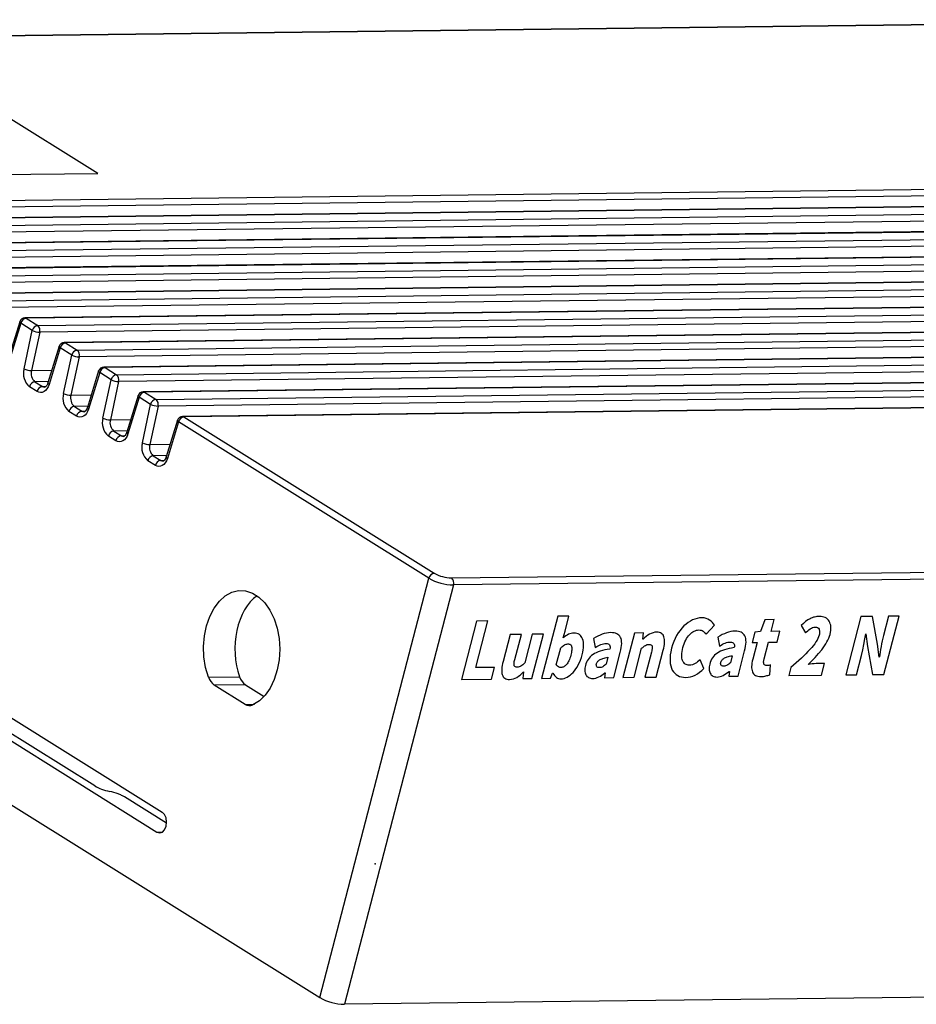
# Model space of a CAD drawing. Header units: millimetres. Extents: x -8 to 210, y 0 to 302.
# Tile 3 of 13: x 40 to 90, y 65 to 120. Entities that reach past the tile are written whole.
import ezdxf

# ---------------------------------------------------------------- set-up
doc = ezdxf.new("R2010")
doc.units = ezdxf.units.MM
doc.header["$PDSIZE"] = -1

msp = doc.modelspace()

# ---------------------------------------------------------------- linework, layer by layer
at = {"color": 7, "linetype": 'Continuous', "lineweight": -3}
for p, q in [((113.58725, 119.5036), (16.1362, 118.34418)), ((113.66298, 119.48126), (16.21193, 118.32184)), ((44.3196, 110.95248), (34.74894, 116.93557)), ((31.1536, 110.79584), (44.3196, 110.95248)), ((30.01946, 109.35188), (128.53224, 110.52394)), ((128.64589, 110.14984), (30.13312, 108.97779)), ((130.01009, 109.57506), (31.49731, 108.40301)), ((130.08581, 109.55272), (31.57304, 108.38067)), ((32.21177, 107.98137), (130.72454, 109.15342)), ((130.8382, 108.77932), (32.32542, 107.60727)), ((132.20239, 108.20454), (33.68962, 107.03249)), ((132.27812, 108.1822), (33.76534, 107.01015)), ((34.40408, 106.61085), (132.91685, 107.7829)), ((133.0305, 107.4088), (34.51773, 106.23675)), ((134.3947, 106.83402), (35.88193, 105.66197)), ((134.47043, 106.81168), (35.95765, 105.63963)), ((36.59638, 105.24033), (135.10916, 106.41238)), ((135.22281, 106.03828), (36.71004, 104.86623)), ((136.58701, 105.4635), (38.07423, 104.29145)), ((136.66273, 105.44116), (38.14996, 104.26911)), ((38.78869, 103.86981), (137.30146, 105.04186)), ((137.41512, 104.66776), (38.90234, 103.49571)), ((138.77931, 104.09298), (40.26654, 102.92093)), ((138.85504, 104.07064), (40.34227, 102.89859)), ((40.981, 102.49929), (139.49377, 103.67134)), ((139.60743, 103.29724), (41.09465, 102.12519)), ((39.98337, 102.70916), (39.35914, 100.68003)), ((40.0426, 102.61824), (39.41837, 100.58912)), ((40.68133, 102.21894), (40.0426, 102.61824)), ((40.34227, 102.89859), (40.981, 102.49929)), ((140.97162, 102.72246), (42.45885, 101.55041)), ((141.04735, 102.70012), (42.53457, 101.52807)), ((40.22375, 100.08563), (40.68133, 102.21894)), ((41.09465, 102.12519), (40.63708, 99.99188)), ((43.1733, 101.12877), (141.68608, 102.30082)), ((141.79973, 101.92672), (43.28696, 100.75467)), ((42.17568, 101.33864), (41.55145, 99.30951)), ((42.53457, 101.52807), (43.1733, 101.12877)), ((143.16393, 101.35194), (44.65115, 100.17989)), ((143.23966, 101.3296), (44.72688, 100.15755)), ((42.2349, 101.24772), (41.61067, 99.2186)), ((42.87363, 100.84842), (42.2349, 101.24772)), ((42.41606, 98.71511), (42.87363, 100.84842)), ((43.28696, 100.75467), (42.82938, 98.62136)), ((45.36561, 99.75825), (143.87839, 100.9303)), ((143.99204, 100.5562), (45.47927, 99.38415)), ((44.36798, 99.96812), (43.74376, 97.93899)), ((44.42721, 99.8772), (43.80298, 97.84808)), ((45.06594, 99.4779), (44.42721, 99.8772)), ((44.72688, 100.15755), (45.36561, 99.75825)), ((145.35624, 99.98142), (46.84346, 98.80937)), ((145.43196, 99.95908), (46.91919, 98.78703)), ((40.8265, 99.36839), (41.24592, 99.10619)), ((44.60837, 97.34459), (45.06594, 99.4779)), ((45.47927, 99.38415), (45.02169, 97.25084)), ((47.55792, 98.38773), (146.07069, 99.55978)), ((146.18435, 99.18568), (47.67157, 98.01363)), ((40.94625, 98.82584), (40.52683, 99.08804)), ((46.56029, 98.5976), (45.93606, 96.56847)), ((46.91919, 98.78703), (47.55792, 98.38773)), ((147.54854, 98.6109), (49.03577, 97.43885)), ((147.62427, 98.58856), (49.1115, 97.41651)), ((46.61952, 98.50668), (45.99529, 96.47756)), ((47.25825, 98.10738), (46.61952, 98.50668)), ((46.80067, 95.97407), (47.25825, 98.10738)), ((43.13856, 97.45532), (42.71914, 97.71752)), ((43.01881, 97.99787), (43.43823, 97.73567)), ((47.67157, 98.01363), (47.214, 95.88032)), ((48.7526, 97.22708), (48.12837, 95.19795)), ((48.81183, 97.13617), (48.1876, 95.10704)), ((62.72615, 88.43764), (48.81183, 97.13617)), ((49.1115, 97.41651), (63.02582, 88.71798)), ((45.21111, 96.62735), (45.63053, 96.36515)), ((45.33086, 96.0848), (44.91144, 96.347)), ((47.52317, 94.71428), (47.10375, 94.97648)), ((47.40342, 95.25683), (47.82284, 94.99463)), ((9.74423, 94.44837), (56.66491, 65.11594)), ((63.98075, 88.45919), (161.4318, 89.61861)), ((161.54139, 89.22735), (64.09034, 88.06793)), ((56.66491, 65.11594), (62.72615, 88.43764)), ((64.09034, 88.06793), (58.0291, 64.74623)), ((50.47195, 82.94335), (52.20191, 82.96393)), ((52.52689, 82.5202), (50.79928, 82.49964)), ((52.5128, 81.42844), (50.79928, 82.49964)), ((52.52689, 82.5202), (53.57002, 81.86808)), ((38.63175, 81.23058), (47.90078, 75.43606)), ((38.34312, 80.12003), (47.61215, 74.3255)), ((44.16305, 76.89039), (38.98467, 80.12766)), ((48.14573, 74.81661), (45.81218, 76.27542)), ((155.48015, 65.90565), (58.0291, 64.74623))]:
    msp.add_line(p, q, dxfattribs=at)
at = {"color": 8, "linetype": 'Continuous', "lineweight": -3}
for p, q in [((40.63708, 99.99188), (41.7655, 100.0053)), ((41.57229, 99.37726), (40.8265, 99.36839)), ((41.24592, 99.10619), (41.43716, 99.10846)), ((42.82938, 98.62136), (43.9578, 98.63479)), ((43.7646, 98.00674), (43.01881, 97.99787)), ((43.43823, 97.73567), (43.62947, 97.73794)), ((45.02169, 97.25084), (46.15011, 97.26427)), ((45.9569, 96.63622), (45.21111, 96.62735)), ((45.63053, 96.36515), (45.82177, 96.36742)), ((47.214, 95.88032), (48.34242, 95.89375)), ((48.14921, 95.2657), (47.40342, 95.25683)), ((47.82284, 94.99463), (48.01408, 94.9969)), ((52.5128, 81.42844), (53.0249, 81.43453)), ((47.61215, 74.3255), (47.91395, 74.32909))]:
    msp.add_line(p, q, dxfattribs=at)
at = {"color": 8, "linetype": 'Continuous', "lineweight": -3, "flags": 128}
for points in [[(40.0426, 102.61824), (40.01244, 102.64373), (39.99218, 102.66833), (39.9826, 102.69112), (39.98337, 102.70916)], [(42.2349, 101.24772), (42.20474, 101.27321), (42.18449, 101.29782), (42.17491, 101.3206), (42.17568, 101.33864)], [(44.42721, 99.8772), (44.39705, 99.90269), (44.37679, 99.9273), (44.36722, 99.95008), (44.36798, 99.96812)], [(41.61067, 99.2186), (41.58051, 99.24408), (41.56026, 99.26869), (41.55068, 99.29147), (41.55145, 99.30951)], [(46.61952, 98.50668), (46.58936, 98.53217), (46.5691, 98.55678), (46.55952, 98.57956), (46.56029, 98.5976)], [(43.80298, 97.84808), (43.77282, 97.87356), (43.75256, 97.89817), (43.74299, 97.92095), (43.74376, 97.93899)], [(48.81183, 97.13617), (48.78167, 97.16165), (48.76141, 97.18626), (48.75183, 97.20904), (48.7526, 97.22708)], [(45.99529, 96.47756), (45.96513, 96.50304), (45.94487, 96.52765), (45.93529, 96.55043), (45.93606, 96.56847)], [(48.1876, 95.10704), (48.15744, 95.13252), (48.13718, 95.15713), (48.1276, 95.17992), (48.12837, 95.19795)]]:
    msp.add_lwpolyline(points, dxfattribs=at)
at = {"color": 7, "linetype": 'Continuous', "lineweight": -3, "flags": 128}
for points in [[(41.61067, 99.2186), (41.56071, 99.08961), (41.49577, 98.97754), (41.41814, 98.88637), (41.33059, 98.81935), (41.23623, 98.77884), (41.1384, 98.76629), (41.04058, 98.78215), (40.94625, 98.82584)], [(43.80298, 97.84808), (43.75302, 97.71909), (43.68808, 97.60702), (43.61045, 97.51585), (43.5229, 97.44883), (43.42854, 97.40832), (43.33071, 97.39577), (43.23289, 97.41163), (43.13856, 97.45532)], [(45.99529, 96.47756), (45.94533, 96.34857), (45.88038, 96.2365), (45.80276, 96.14533), (45.71521, 96.07831), (45.62084, 96.0378), (45.52302, 96.02525), (45.4252, 96.04111), (45.33086, 96.0848)], [(48.1876, 95.10704), (48.13764, 94.97805), (48.07269, 94.86598), (47.99506, 94.77482), (47.90752, 94.70779), (47.81315, 94.66728), (47.71532, 94.65473), (47.61751, 94.67059), (47.52317, 94.71428)], [(50.47195, 82.94335), (50.31394, 83.48578), (50.22237, 84.06215), (50.20029, 84.65334), (50.24842, 85.23975), (50.36517, 85.80192), (50.54668, 86.32122), (50.7869, 86.78042), (51.07789, 87.16429), (51.41, 87.4601), (51.77219, 87.65804), (52.15248, 87.75154), (52.53823, 87.73751), (52.91666, 87.61641), (53.27523, 87.39225), (53.60202, 87.07248), (53.88622, 86.66769), (54.11839, 86.19131), (54.29084, 85.65914), (54.39783, 85.08883), (54.43584, 84.49929), (54.40359, 83.91007), (54.30215, 83.34072), (54.1349, 82.81012), (53.90737, 82.33586), (53.62711, 81.93368), (53.30342, 81.61691), (52.94703, 81.39605)], [(64.53794, 82.81695), (66.20235, 82.83675), (66.20235, 82.83675), (66.36967, 83.48052), (66.36967, 83.48052), (65.33245, 83.46818), (65.33245, 83.46818), (66.00697, 86.06354), (66.00697, 86.06354), (65.37974, 86.05607), (65.37974, 86.05607), (64.5379, 82.81695)], [(70.0722, 82.84452), (70.15537, 82.85157), (70.23926, 82.86962), (70.32336, 82.89841), (70.40713, 82.93794), (70.49059, 82.98821), (70.57409, 83.04858), (70.65744, 83.12032), (70.74083, 83.20216), (70.82165, 83.29408), (70.89752, 83.39479), (70.96842, 83.50428), (71.03452, 83.62319), (71.09566, 83.75089), (71.152, 83.888), (71.2039, 84.0339), (71.25031, 84.18858), (71.25031, 84.18858), (71.28156, 84.32476), (71.30477, 84.4539), (71.31978, 84.57536), (71.32657, 84.68914), (71.32533, 84.79588), (71.31587, 84.89494), (71.29769, 84.98631), (71.27183, 85.07002), (71.23794, 85.14478), (71.1964, 85.20998), (71.14771, 85.26562), (71.09154, 85.31044), (71.02772, 85.34568), (70.95675, 85.37137), (70.87847, 85.38686), (70.79237, 85.39215), (70.79237, 85.39215), (70.71956, 85.38686), (70.64566, 85.37335), (70.56961, 85.3516), (70.49245, 85.32163), (70.4154, 85.28407), (70.3393, 85.24021), (70.26398, 85.18942), (70.18961, 85.13231), (70.18961, 85.13231), (70.29751, 85.49168), (70.29751, 85.49168), (70.51606, 86.33259), (70.51606, 86.33259), (69.88883, 86.32513), (69.88883, 86.32513), (68.99083, 82.86993), (68.99083, 82.86993), (69.48343, 82.87579), (69.48343, 82.87579), (69.60843, 83.16647), (69.60843, 83.16647), (69.62261, 83.16664), (69.62261, 83.16664), (69.66457, 83.09018), (69.71114, 83.02441), (69.76243, 82.9688), (69.8179, 82.92335), (69.87706, 82.88805), (69.93953, 82.86353), (70.00395, 82.8485), (70.07169, 82.84425), (70.07169, 82.84425), (70.07219, 82.84452)], [(77.01661, 82.92878), (77.14764, 82.93792), (77.27663, 82.96219), (77.40438, 83.00161), (77.52968, 83.05553), (77.65374, 83.12459), (77.77553, 83.20879), (77.89607, 83.30814), (78.01417, 83.42198), (78.01417, 83.42198), (77.80169, 83.89836), (77.80169, 83.89836), (77.73686, 83.83874), (77.66954, 83.78488), (77.59887, 83.73603), (77.52589, 83.69221), (77.45072, 83.65594), (77.37456, 83.62977), (77.29671, 83.61305), (77.21718, 83.60579), (77.21718, 83.60579), (77.14875, 83.6094), (77.08611, 83.62128), (77.02907, 83.64082), (76.97832, 83.66864), (76.93319, 83.70411), (76.89383, 83.74786), (76.86009, 83.79925), (76.83264, 83.85894), (76.81115, 83.92564), (76.79667, 83.99937), (76.78919, 84.08014), (76.78803, 84.16729), (76.79423, 84.26085), (76.80708, 84.36207), (76.82625, 84.46969), (76.85277, 84.5837), (76.85277, 84.5837), (76.88608, 84.69591), (76.92344, 84.80184), (76.96435, 84.9015), (77.00865, 84.99425), (77.05701, 85.08073), (77.10891, 85.16094), (77.16436, 85.23487), (77.22319, 85.3019), (77.28436, 85.36201), (77.34667, 85.41454), (77.40944, 85.45888), (77.47282, 85.49564), (77.53683, 85.52482), (77.60181, 85.54581), (77.66741, 85.55922), (77.73347, 85.56443), (77.73347, 85.56443), (77.80086, 85.56081), (77.86282, 85.54828), (77.91866, 85.5281), (77.96855, 85.49901), (78.0142, 85.46354), (78.05698, 85.42299), (78.09688, 85.37736), (78.13322, 85.32599), (78.13322, 85.32599), (78.59867, 85.82228), (78.59867, 85.82228), (78.54753, 85.90638), (78.48592, 85.98397), (78.41486, 86.05514), (78.33301, 86.11859), (78.24056, 86.17118), (78.13774, 86.20976), (78.02354, 86.2324), (77.89844, 86.24102), (77.89844, 86.24102), (77.76857, 86.23126), (77.64079, 86.20763), (77.51439, 86.17139), (77.38955, 86.12126), (77.26629, 86.05726), (77.14527, 85.98002), (77.02548, 85.88953), (76.90742, 85.78579), (76.79385, 85.66948), (76.68838, 85.54252), (76.59102, 85.40492), (76.50109, 85.25604), (76.41857, 85.09588), (76.34432, 84.92571), (76.27749, 84.74425), (76.2186, 84.55152), (76.2186, 84.55152), (76.17635, 84.3571), (76.14814, 84.17484), (76.13291, 84.00474), (76.13172, 83.84681), (76.14353, 83.70103), (76.16901, 83.56805), (76.20837, 83.44661), (76.26071, 83.33732), (76.32414, 83.2408), (76.39657, 83.15701), (76.47818, 83.0866), (76.56826, 83.02893), (76.66684, 82.98399), (76.77458, 82.95243), (76.89098, 82.93423), (77.01638, 82.92877), (77.01638, 82.92877), (77.01659, 82.92878)], [(81.18796, 82.97461), (81.26336, 82.97804), (81.3351, 82.98521), (81.40179, 82.99485), (81.4648, 83.00823), (81.5231, 83.02345), (81.57794, 83.03926), (81.6281, 83.05502), (81.67411, 83.07073), (81.67411, 83.07073), (81.71828, 83.62486), (81.71828, 83.62486), (81.62317, 83.59567), (81.5202, 83.57992), (81.5202, 83.57992), (81.46684, 83.58371), (81.42179, 83.59959), (81.38526, 83.62632), (81.35688, 83.66452), (81.33907, 83.71547), (81.3337, 83.78047), (81.34079, 83.85951), (81.3598, 83.95259), (81.3598, 83.95259), (81.60073, 84.87959), (81.60073, 84.87959), (82.08165, 84.88532), (82.08165, 84.88532), (82.23842, 85.48853), (82.23842, 85.48853), (81.7575, 85.48281), (81.7575, 85.48281), (81.92824, 86.13977), (81.92824, 86.13977), (81.40672, 86.13357), (81.40672, 86.13357), (81.16551, 85.47577), (81.16551, 85.47577), (80.84602, 85.44166), (80.84602, 85.44166), (80.69714, 84.86884), (80.69714, 84.86884), (80.97349, 84.87213), (80.97349, 84.87213), (80.73039, 83.93673), (80.73039, 83.93673), (80.70383, 83.82856), (80.68475, 83.72727), (80.6727, 83.63111), (80.6668, 83.54071), (80.6681, 83.45608), (80.67643, 83.37659), (80.69108, 83.30349), (80.71275, 83.23553), (80.74195, 83.1746), (80.78004, 83.12199), (80.82634, 83.07706), (80.88153, 83.04045), (80.94509, 83.01215), (81.01737, 82.99154), (81.09803, 82.97923), (81.18741, 82.97461), (81.18741, 82.97461), (81.18792, 82.97461)], [(82.72973, 83.03338), (84.56011, 83.05516), (84.56011, 83.05516), (84.72742, 83.69893), (84.72742, 83.69893), (84.24871, 83.69324), (84.24871, 83.69324), (84.15151, 83.68829), (84.0388, 83.67684), (83.92215, 83.66219), (83.81159, 83.64508), (83.81159, 83.64508), (84.01291, 83.84014), (84.2055, 84.0414), (84.38882, 84.24888), (84.5641, 84.46321), (84.64609, 84.57157), (84.72134, 84.67985), (84.78932, 84.78804), (84.8509, 84.89552), (84.90504, 85.00229), (84.95296, 85.10898), (84.99344, 85.21495), (85.02717, 85.32084), (85.02717, 85.32084), (85.05146, 85.4342), (85.06735, 85.54114), (85.075, 85.6423), (85.07374, 85.73704), (85.06357, 85.82535), (85.04448, 85.90724), (85.01699, 85.98271), (84.98127, 86.0524), (84.9375, 86.11505), (84.88676, 86.16877), (84.82885, 86.21483), (84.76396, 86.25195), (84.69243, 86.28142), (84.61339, 86.30196), (84.52771, 86.31484), (84.43504, 86.31879), (84.43504, 86.31879), (84.36549, 86.31607), (84.29703, 86.30957), (84.23017, 86.2993), (84.16493, 86.28525), (84.10025, 86.26743), (84.03718, 86.24583), (83.97555, 86.21983), (83.91518, 86.19069), (83.79494, 86.12041), (83.67215, 86.0343), (83.54747, 85.93302), (83.42024, 85.81591), (83.42024, 85.81591), (83.66087, 85.40468), (83.66087, 85.40468), (83.72436, 85.46642), (83.78954, 85.52404), (83.85497, 85.57662), (83.92184, 85.62479), (83.98933, 85.66539), (84.05714, 85.69525), (84.12561, 85.71375), (84.19405, 85.72215), (84.19405, 85.72215), (84.26788, 85.71545), (84.33014, 85.69408), (84.37943, 85.65866), (84.41697, 85.60794), (84.43087, 85.57779), (84.44119, 85.5438), (84.44757, 85.50661), (84.45001, 85.46621), (84.44904, 85.42261), (84.44447, 85.37518), (84.43597, 85.32455), (84.42353, 85.27071), (84.42353, 85.27071), (84.39408, 85.18129), (84.35463, 85.08923), (84.305, 84.99389), (84.24573, 84.89527), (84.17645, 84.79401), (84.09752, 84.68948), (84.00858, 84.5823), (83.90948, 84.47184), (83.80176, 84.35812), (83.68715, 84.24179), (83.56481, 84.12158), (83.43489, 83.99813), (83.29792, 83.87143), (83.15373, 83.74085), (83.00213, 83.60766), (82.84331, 83.47059), (82.84331, 83.47059), (82.72973, 83.03338)], [(85.90531, 83.07117), (86.4993, 83.07823), (86.4993, 83.07823), (86.77879, 84.15361), (86.77879, 84.15361), (86.84832, 84.45501), (86.90706, 84.7627), (86.95982, 85.06527), (87.00936, 85.34948), (87.00936, 85.34948), (87.02707, 85.35014), (87.02707, 85.35014), (87.1103, 84.64366), (87.1103, 84.64366), (87.38918, 83.08882), (87.38918, 83.08882), (88.02791, 83.09642), (88.02791, 83.09642), (88.86975, 86.33554), (88.86975, 86.33554), (88.27575, 86.32848), (88.27575, 86.32848), (87.99741, 85.25752), (87.99741, 85.25752), (87.96049, 85.10749), (87.92668, 84.95549), (87.89516, 84.80036), (87.8661, 84.64272), (87.83909, 84.48701), (87.81441, 84.33827), (87.79102, 84.1965), (87.7698, 84.06107), (87.7698, 84.06107), (87.75263, 84.06103), (87.75263, 84.06103), (87.67183, 84.77621), (87.67183, 84.77621), (87.38582, 86.31789), (87.38582, 86.31789), (86.74714, 86.31029), (86.74714, 86.31029), (85.9053, 83.07117)], [(73.51025, 82.9237), (74.13745, 82.93116), (74.13745, 82.93116), (74.55649, 84.54349), (74.55649, 84.54349), (74.61493, 84.59308), (74.67043, 84.63733), (74.72255, 84.67459), (74.77164, 84.70612), (74.81996, 84.7307), (74.8701, 84.74835), (74.92118, 84.7597), (74.97341, 84.76348), (74.97341, 84.76348), (75.03006, 84.76036), (75.0751, 84.74448), (75.10923, 84.71646), (75.13228, 84.67567), (75.13954, 84.64986), (75.14358, 84.61959), (75.14423, 84.58422), (75.14216, 84.5444), (75.13738, 84.50013), (75.12869, 84.45075), (75.11729, 84.39693), (75.10301, 84.33801), (75.10301, 84.33801), (74.73975, 82.93832), (74.73975, 82.93832), (75.36699, 82.94579), (75.36699, 82.94579), (75.75515, 84.43932), (75.75515, 84.43932), (75.78202, 84.55265), (75.80378, 84.66029), (75.81871, 84.76153), (75.82731, 84.85639), (75.8296, 84.94485), (75.82521, 85.02755), (75.81502, 85.10386), (75.79799, 85.17377), (75.77448, 85.23666), (75.74311, 85.29124), (75.7039, 85.33752), (75.65735, 85.3755), (75.60278, 85.40453), (75.54104, 85.42591), (75.47129, 85.43834), (75.39385, 85.44311), (75.39385, 85.44311), (75.28977, 85.43303), (75.18812, 85.41034), (75.08888, 85.37505), (74.99189, 85.32652), (74.89763, 85.26855), (74.80691, 85.2043), (74.71818, 85.13376), (74.63299, 85.05695), (74.63299, 85.05695), (74.61939, 85.05727), (74.61939, 85.05727), (74.66566, 85.39844), (74.66566, 85.39844), (74.15181, 85.39232), (74.15181, 85.39232), (73.51022, 82.9237)], [(78.74602, 82.94556), (78.83175, 82.9529), (78.91703, 82.97034), (79.00235, 82.99788), (79.08667, 83.03552), (79.1707, 83.082), (79.25395, 83.13542), (79.33676, 83.19515), (79.41844, 83.26245), (79.41844, 83.26245), (79.43296, 83.26312), (79.43296, 83.26312), (79.40865, 82.99387), (79.40865, 82.99387), (79.9196, 82.99995), (79.9196, 82.99995), (80.28244, 84.39602), (80.28244, 84.39602), (80.31414, 84.53392), (80.33718, 84.66243), (80.35169, 84.78199), (80.3575, 84.89197), (80.35409, 84.99236), (80.34146, 85.08317), (80.32012, 85.1644), (80.28973, 85.23669), (80.25064, 85.29939), (80.2037, 85.35378), (80.14891, 85.39988), (80.08609, 85.43703), (80.01527, 85.46524), (79.93607, 85.48515), (79.84937, 85.49612), (79.7543, 85.49878), (79.7543, 85.49878), (79.63323, 85.49102), (79.51212, 85.47315), (79.39185, 85.44456), (79.27205, 85.40587), (79.15307, 85.35834), (79.03419, 85.30323), (78.91593, 85.24055), (78.79828, 85.1703), (78.79828, 85.1703), (78.88646, 84.67241), (78.88646, 84.67241), (78.97128, 84.72261), (79.05378, 84.76718), (79.1317, 84.80411), (79.20711, 84.83533), (79.27862, 84.85955), (79.34762, 84.87806), (79.41204, 84.88893), (79.47395, 84.89409), (79.47395, 84.89409), (79.54568, 84.88926), (79.60455, 84.8748), (79.65024, 84.84944), (79.68291, 84.81383), (79.70393, 84.76923), (79.71486, 84.71566), (79.71533, 84.65377), (79.7052, 84.5829), (79.7052, 84.5829), (79.55577, 84.55964), (79.41574, 84.53271), (79.28478, 84.50083), (79.16253, 84.46464), (79.04899, 84.42412), (78.94521, 84.3793), (78.84997, 84.32953), (78.76361, 84.27607), (78.68528, 84.21766), (78.61445, 84.15428), (78.55114, 84.08594), (78.49465, 84.01199), (78.44516, 83.93308), (78.40317, 83.8492), (78.36817, 83.76035), (78.34052, 83.6659), (78.34052, 83.6659), (78.32453, 83.59243), (78.31404, 83.52219), (78.30888, 83.45454), (78.30957, 83.38949), (78.31576, 83.32766), (78.32728, 83.26842), (78.3443, 83.2124), (78.36717, 83.15898), (78.39534, 83.11005), (78.4288, 83.06749), (78.46805, 83.03132), (78.51259, 83.00153), (78.56293, 82.97813), (78.61855, 82.9611), (78.67929, 82.94982), (78.74599, 82.94556)], [(67.21234, 82.81213), (67.31912, 82.82098), (67.42217, 82.84305), (67.52157, 82.87898), (67.617, 82.92749), (67.70985, 82.98797), (67.80169, 83.05855), (67.89185, 83.13858), (67.98066, 83.22933), (67.98066, 83.22933), (67.99512, 83.22977), (67.99512, 83.22977), (67.94403, 82.85747), (67.94403, 82.85747), (68.45498, 82.86355), (68.45498, 82.86355), (69.09657, 85.33218), (69.09657, 85.33218), (68.46934, 85.32472), (68.46934, 85.32472), (68.05804, 83.74215), (68.05804, 83.74215), (68.00046, 83.67995), (67.94646, 83.62751), (67.89424, 83.58394), (67.84449, 83.54986), (67.79533, 83.52401), (67.74467, 83.50635), (67.69254, 83.495), (67.63841, 83.49183), (67.63841, 83.49183), (67.58072, 83.49493), (67.53395, 83.51016), (67.49862, 83.53754), (67.47489, 83.57768), (67.46762, 83.60349), (67.46307, 83.63376), (67.46174, 83.66849), (67.46397, 83.70894), (67.46891, 83.75385), (67.47709, 83.80322), (67.48865, 83.85768), (67.50309, 83.91723), (67.50309, 83.91723), (67.86703, 85.31755), (67.86703, 85.31755), (67.2398, 85.31009), (67.2398, 85.31009), (66.85166, 83.81662), (66.85166, 83.81662), (66.82357, 83.70258), (66.80249, 83.59558), (66.78756, 83.49434), (66.77879, 83.39885), (66.77651, 83.31039), (66.7809, 83.22769), (66.79109, 83.15138), (66.80811, 83.08147), (66.83163, 83.01858), (66.86299, 82.964), (66.90221, 82.91772), (66.94893, 82.88038), (67.00333, 82.8507), (67.06506, 82.82933), (67.13482, 82.81689), (67.21226, 82.81213), (67.21226, 82.81213), (67.21233, 82.81213)], [(71.834, 82.86333), (71.91975, 82.87066), (72.00503, 82.8881), (72.09035, 82.91565), (72.17467, 82.95329), (72.2587, 82.99977), (72.34194, 83.05319), (72.42476, 83.11292), (72.50644, 83.18021), (72.50644, 83.18021), (72.52096, 83.18089), (72.52096, 83.18089), (72.49665, 82.91164), (72.49665, 82.91164), (73.0076, 82.91772), (73.0076, 82.91772), (73.37043, 84.31378), (73.37043, 84.31378), (73.40213, 84.45169), (73.42518, 84.58019), (73.43969, 84.69975), (73.4455, 84.80973), (73.44208, 84.91013), (73.42945, 85.00094), (73.40812, 85.08217), (73.37773, 85.15445), (73.33864, 85.21715), (73.2917, 85.27155), (73.2369, 85.31764), (73.17409, 85.35479), (73.10326, 85.38301), (73.02406, 85.40291), (72.93736, 85.41388), (72.8423, 85.41654), (72.8423, 85.41654), (72.72123, 85.40878), (72.60012, 85.39092), (72.47984, 85.36233), (72.36005, 85.32363), (72.24107, 85.2761), (72.12218, 85.221), (72.00392, 85.15832), (71.88628, 85.08807), (71.88628, 85.08807), (71.97445, 84.59017), (71.97445, 84.59017), (72.05928, 84.64037), (72.14178, 84.68494), (72.2197, 84.72187), (72.29511, 84.75309), (72.36662, 84.77731), (72.43562, 84.79582), (72.50004, 84.80669), (72.56194, 84.81185), (72.56194, 84.81185), (72.63367, 84.80702), (72.69255, 84.79256), (72.73824, 84.76721), (72.77091, 84.73159), (72.79193, 84.68699), (72.80285, 84.63343), (72.80333, 84.57153), (72.79319, 84.50066), (72.79319, 84.50066), (72.64377, 84.47741), (72.50374, 84.45048), (72.37278, 84.4186), (72.25053, 84.3824), (72.13699, 84.34189), (72.0332, 84.29707), (71.93797, 84.24729), (71.85161, 84.19384), (71.77327, 84.13542), (71.70245, 84.07205), (71.63914, 84.0037), (71.58265, 83.92976), (71.53315, 83.85084), (71.49117, 83.76696), (71.45617, 83.67811), (71.42852, 83.58366), (71.42852, 83.58366), (71.41253, 83.5102), (71.40204, 83.43996), (71.39688, 83.37231), (71.39757, 83.30725), (71.40376, 83.24542), (71.41528, 83.18618), (71.4323, 83.13017), (71.45516, 83.07675), (71.48334, 83.02781), (71.51679, 82.98526), (71.55605, 82.94909), (71.60059, 82.91929), (71.65093, 82.89589), (71.70655, 82.87887), (71.76728, 82.86759), (71.83398, 82.86333)], [(70.08493, 83.48214), (70.00915, 83.48592), (69.93889, 83.51035), (69.87218, 83.55441), (69.81074, 83.61874), (69.81074, 83.61874), (70.06023, 84.57872), (70.06023, 84.57872), (70.11444, 84.62797), (70.1665, 84.67092), (70.21605, 84.70625), (70.26344, 84.73524), (70.30971, 84.7579), (70.35572, 84.7736), (70.40077, 84.78361), (70.44556, 84.78667), (70.44556, 84.78667), (70.48608, 84.78526), (70.52338, 84.77939), (70.55624, 84.76841), (70.58451, 84.75169), (70.60954, 84.73051), (70.63015, 84.70423), (70.64735, 84.67285), (70.66013, 84.63636), (70.66899, 84.59478), (70.67359, 84.54872), (70.67462, 84.49693), (70.67139, 84.44068), (70.66408, 84.37869), (70.65301, 84.31223), (70.63804, 84.24067), (70.61863, 84.16401), (70.61863, 84.16401), (70.59331, 84.07654), (70.56721, 83.996), (70.53895, 83.92113), (70.50974, 83.85256), (70.47906, 83.79029), (70.44692, 83.73432), (70.4133, 83.68465), (70.37822, 83.64128), (70.34254, 83.60359), (70.3061, 83.57094), (70.26995, 83.54335), (70.23355, 83.52081), (70.19639, 83.50331), (70.15967, 83.4915), (70.12204, 83.48411), (70.08468, 83.48177), (70.08468, 83.48177), (70.0849, 83.48214)], [(72.21313, 83.46919), (72.16552, 83.47178), (72.1249, 83.48077), (72.09111, 83.49616), (72.06433, 83.51858), (72.04594, 83.54742), (72.03647, 83.58268), (72.03608, 83.625), (72.04461, 83.67374), (72.04461, 83.67374), (72.05388, 83.70543), (72.06646, 83.7359), (72.08251, 83.76578), (72.10238, 83.79445), (72.12607, 83.82189), (72.15324, 83.84874), (72.18423, 83.87438), (72.21869, 83.89942), (72.25802, 83.92326), (72.30204, 83.94526), (72.35144, 83.96607), (72.40623, 83.98567), (72.46572, 84.00343), (72.53058, 84.01999), (72.60083, 84.03536), (72.67578, 84.04888), (72.67578, 84.04888), (72.57616, 83.6636), (72.57616, 83.6636), (72.52967, 83.62013), (72.48481, 83.58296), (72.4399, 83.54958), (72.39647, 83.5219), (72.35228, 83.49927), (72.30731, 83.48357), (72.26054, 83.47291), (72.21299, 83.46919), (72.21299, 83.46919), (72.21312, 83.46919)], [(79.12515, 83.55142), (79.07753, 83.55402), (79.0369, 83.56301), (79.00311, 83.5784), (78.97633, 83.60082), (78.95794, 83.62966), (78.94847, 83.66492), (78.94808, 83.70724), (78.95661, 83.75598), (78.95661, 83.75598), (78.96588, 83.78767), (78.97846, 83.81814), (78.99451, 83.84802), (79.01438, 83.87668), (79.03808, 83.90413), (79.06524, 83.93098), (79.09624, 83.95661), (79.1307, 83.98166), (79.17002, 84.0055), (79.21404, 84.0275), (79.26345, 84.0483), (79.31823, 84.0679), (79.37772, 84.08567), (79.44258, 84.10223), (79.51283, 84.11759), (79.58778, 84.13112), (79.58778, 84.13112), (79.48817, 83.74584), (79.48817, 83.74584), (79.44167, 83.70237), (79.39681, 83.6652), (79.3519, 83.63182), (79.30847, 83.60414), (79.26429, 83.58151), (79.21932, 83.56581), (79.17255, 83.55515), (79.12499, 83.55142), (79.12499, 83.55142), (79.12512, 83.55142)], [(47.61215, 74.3255), (47.76223, 74.28081), (47.91144, 74.32746), (48.03706, 74.45834), (48.11995, 74.65354), (48.14751, 74.88333), (48.11553, 75.11274), (48.02889, 75.30683), (47.90078, 75.43606)]]:
    msp.add_lwpolyline(points, dxfattribs=at)
at = {"color": 7, "linetype": 'Continuous', "lineweight": -3}
for centre, radius, start, end in [((40.27011, 102.62095), 0.3, 90.681642, 162.900294), ((40.39294, 102.54408), 0.35811, 98.135286, 168.048423), ((41.03167, 102.14478), 0.35811, 98.135286, 168.048423), ((40.74381, 102.22292), 0.3642, 344.43516, 49.363472), ((41.10558, 103.13136), 1.00623, 245.062889, 269.377957), ((42.46242, 101.25043), 0.3, 90.681642, 162.900294), ((42.58525, 101.17357), 0.35811, 98.135286, 168.048423), ((43.22398, 100.77426), 0.35811, 98.135286, 168.048423), ((43.29788, 101.76084), 1.00623, 245.062889, 269.377957), ((42.93612, 100.8524), 0.3642, 344.43516, 49.363472), ((41.15932, 99.82503), 0.97119, 164.43516, 229.363472), ((40.648, 100.99805), 1.00623, 245.062889, 269.377957), ((41.22181, 99.82901), 0.60699, 164.43516, 229.363472), ((44.65472, 99.87991), 0.3, 90.681642, 162.900294), ((44.77756, 99.80305), 0.35811, 98.135286, 168.048423), ((45.41629, 99.40374), 0.35811, 98.135286, 168.048423), ((45.12843, 99.48188), 0.3642, 344.43516, 49.363472), ((40.87718, 99.01388), 0.35811, 98.135286, 168.048423), ((45.49019, 100.39032), 1.00623, 245.062889, 269.377957), ((41.2966, 98.75168), 0.35811, 98.135286, 168.048423), ((43.35163, 98.45451), 0.97119, 164.43516, 229.363472), ((42.84031, 99.62753), 1.00623, 245.062889, 269.377957), ((43.41412, 98.45849), 0.60699, 164.43516, 229.363472), ((46.84703, 98.50939), 0.3, 90.681642, 162.900294), ((46.96986, 98.43253), 0.35811, 98.135286, 168.048423), ((47.6086, 98.03322), 0.35811, 98.135286, 168.048423), ((47.6825, 99.0198), 1.00623, 245.062889, 269.377957), ((47.32073, 98.11136), 0.3642, 344.43516, 49.363472), ((43.06948, 97.64336), 0.35811, 98.135286, 168.048423), ((43.4889, 97.38116), 0.35811, 98.135286, 168.048423), ((45.54394, 97.08399), 0.97119, 164.43516, 229.363472), ((45.03261, 98.25701), 1.00623, 245.062889, 269.377957), ((45.60642, 97.08797), 0.60699, 164.43516, 229.363472), ((49.03934, 97.13887), 0.3, 90.681642, 162.900294), ((49.16217, 97.06201), 0.35811, 98.135286, 168.048423), ((45.26179, 96.27284), 0.35811, 98.135286, 168.048423), ((45.68121, 96.01064), 0.35811, 98.135286, 168.048423), ((47.73625, 95.71347), 0.97119, 164.43516, 229.363472), ((47.22492, 96.88649), 1.00623, 245.062889, 269.377957), ((47.79873, 95.71745), 0.60699, 164.43516, 229.363472), ((47.4541, 94.90232), 0.35811, 98.135286, 168.048423), ((47.87352, 94.64012), 0.35811, 98.135286, 168.048423), ((63.07649, 88.36348), 0.35811, 98.135286, 168.048423), ((64.01392, 90.47281), 2.0139, 240.617153, 269.056266), ((64.13772, 90.94454), 2.877, 240.617153, 269.056266), ((63.7392, 88.18056), 0.36876, 342.216829, 49.077437), ((51.29281, 83.20632), 0.86196, 197.763793, 235.070388), ((52.75888, 81.80062), 0.44617, 236.527461, 294.941743), ((58.07649, 67.62284), 2.877, 240.617153, 269.056266)]:
    msp.add_arc(centre, radius, start, end, dxfattribs=at)
at = {"color": 8, "linetype": 'Continuous', "lineweight": -3}
for centre, radius, start, end in [((40.26732, 102.78404), 0.13689, 56.802814, 90.32488), ((42.45962, 101.41352), 0.13689, 56.802814, 90.32488), ((44.65193, 100.043), 0.13689, 56.802814, 90.32488), ((41.37086, 99.29715), 0.2282, 236.805279, 270.21303), ((46.84424, 98.67248), 0.13689, 56.802814, 90.32488), ((43.56316, 97.92663), 0.2282, 236.805279, 270.21303), ((49.03654, 97.30196), 0.13689, 56.802814, 90.32488), ((45.75547, 96.55611), 0.2282, 236.805279, 270.21303), ((47.94778, 95.18559), 0.2282, 236.805279, 270.21303)]:
    msp.add_arc(centre, radius, start, end, dxfattribs=at)
at = {"color": 7, "linetype": 'Continuous', "lineweight": -3}
for centre, major_axis, ratio, start_param, end_param in [((54.07421, 84.52997), (0.01704, 3.25023), 0.65573436, 0.44488921, 2.07696748), ((52.778, 83.44579), (0.00524, 1.00007), 0.65573436, 2.07696748, 2.7566413), ((44.92135, 76.89951), (0.96785, -0.25155), 0.29275535, 3.89169074, 4.85642603)]:
    msp.add_ellipse(centre, major_axis=major_axis, ratio=ratio, start_param=start_param, end_param=end_param, dxfattribs=at)
for points, knots in [([(41.55145, 99.30951), (41.54122, 99.28051), (41.51415, 99.20373), (41.45479, 99.1146), (41.39244, 99.07177), (41.38322, 99.06522), (41.37203, 99.0692), (41.37169, 99.06931)], [0, 0, 0, 0, 0.16084964, 0.42578183, 0.690735, 0.99072297, 1, 1, 1, 1]), ([(43.74376, 97.93899), (43.73353, 97.90999), (43.70645, 97.83321), (43.6471, 97.74408), (43.58475, 97.70125), (43.57553, 97.6947), (43.56433, 97.69868), (43.564, 97.6988)], [0, 0, 0, 0, 0.16084964, 0.42578183, 0.690735, 0.99072297, 1, 1, 1, 1]), ([(45.93606, 96.56847), (45.92583, 96.53947), (45.89876, 96.46269), (45.83941, 96.37357), (45.77705, 96.33073), (45.76784, 96.32418), (45.75664, 96.32816), (45.7563, 96.32828)], [0, 0, 0, 0, 0.16084964, 0.42578183, 0.690735, 0.99072297, 1, 1, 1, 1]), ([(48.12837, 95.19795), (48.11814, 95.16895), (48.09107, 95.09217), (48.03171, 95.00305), (47.96936, 94.96021), (47.96015, 94.95366), (47.94895, 94.95764), (47.94861, 94.95776)], [0, 0, 0, 0, 0.16084964, 0.42578183, 0.690735, 0.99072297, 1, 1, 1, 1]), ([(45.81218, 76.27542), (45.76302, 76.30616), (45.70748, 76.33618), (45.5841, 76.39484), (45.51573, 76.42358), (45.30245, 76.50313), (45.14458, 76.54919), (44.9874, 76.58299)], [0, 0, 0, 0, 0.25, 0.25, 0.5, 0.5, 1, 1, 1, 1])]:
    msp.add_open_spline(points, degree=3, knots=knots, dxfattribs=at)
msp.add_point((59.74391, 72.55575), dxfattribs=at)

doc.saveas('drawing.dxf')
